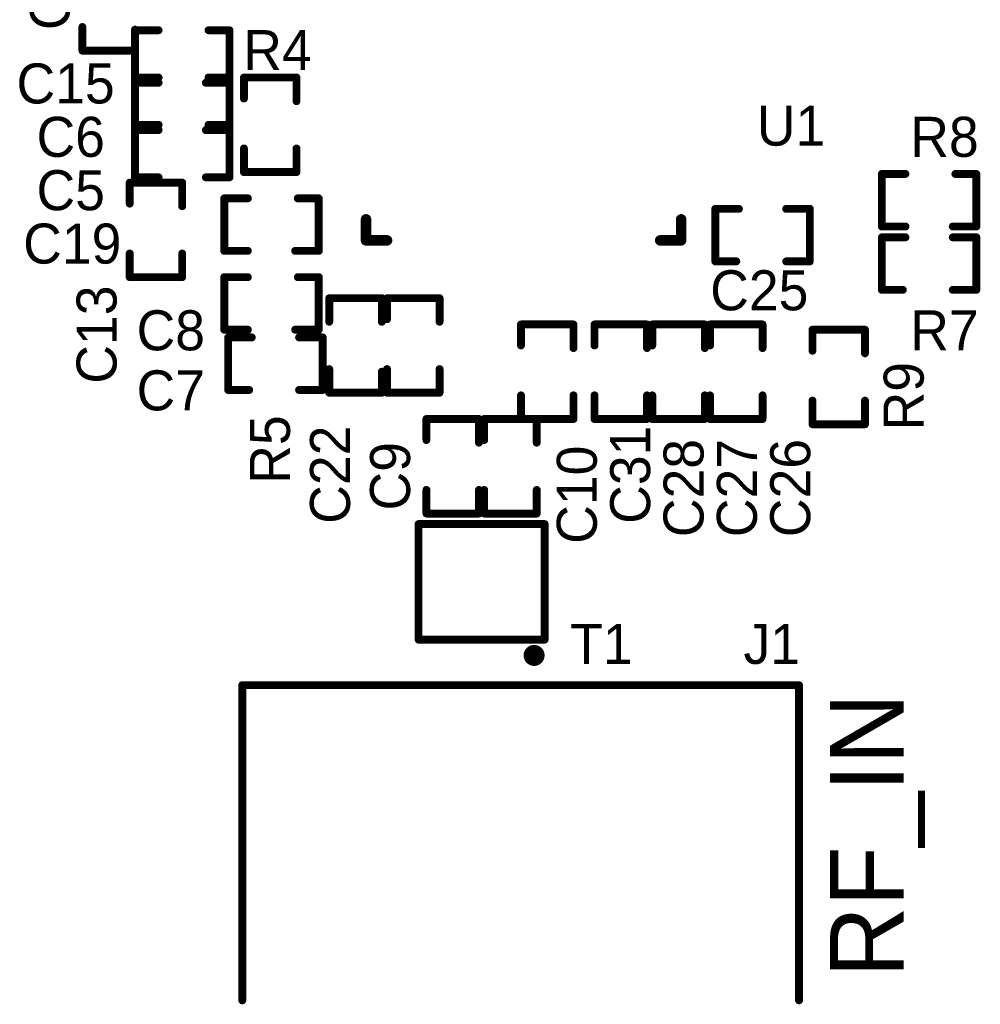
# Model space of a CAD drawing. Extents: x 97.9 to 116.1, y 51.2 to 79.4.
# Tile 1 of 2: x 97.9 to 116.1, y 51.2 to 69.9. Entities that reach past the tile are written whole.
import ezdxf

# ---------------------------------------------------------------- set-up
doc = ezdxf.new("R2010")
doc.units = 0
doc.header["$MEASUREMENT"] = 0
doc.layers.add('TOPOVERLAY', color=2, linetype='CONTINUOUS')

msp = doc.modelspace()

# ---------------------------------------------------------------- linework, layer by layer
at = {"layer": 'TOPOVERLAY'}
for points, const_width in [([(99.045001, 69.330999), (99.045001, 69.780998)], 0.15), ([(100.044999, 69.330999), (100.044999, 69.731001)], 0.15), ([(100.044999, 68.770002), (100.044999, 69.72)], 0.15), ([(100.044999, 69.72), (100.495001, 69.72)], 0.15), ([(101.444999, 69.72), (101.845001, 69.72)], 0.15), ([(101.845001, 68.720002), (101.845001, 69.72)], 0.15), ([(99.045001, 69.330999), (100.044999, 69.330999)], 0.15), ([(100.044999, 68.720002), (100.044999, 68.820002)], 0.15), ([(100.044999, 67.870001), (100.044999, 68.82)], 0.15), ([(100.044999, 68.82), (100.495001, 68.82)], 0.15), ([(100.044999, 68.720002), (100.495001, 68.720002)], 0.15), ([(101.394999, 68.720002), (101.845001, 68.720002)], 0.15), ([(101.444999, 68.82), (101.845001, 68.82)], 0.15), ([(101.845001, 67.820002), (101.845001, 68.82)], 0.15), ([(102.120004, 68.42), (102.120004, 68.820002)], 0.15), ([(102.120004, 68.820002), (103.120002, 68.820002)], 0.15), ([(103.120002, 68.37), (103.120002, 68.820002)], 0.15), ([(100.044999, 67.820002), (100.044999, 67.920001)], 0.15), ([(100.044999, 66.970001), (100.044999, 67.919999)], 0.15), ([(100.044999, 67.919999), (100.495001, 67.919999)], 0.15), ([(100.044999, 67.820002), (100.495001, 67.820002)], 0.15), ([(101.394999, 67.820002), (101.845001, 67.820002)], 0.15), ([(101.444999, 67.919999), (101.845001, 67.919999)], 0.15), ([(101.845001, 66.920001), (101.845001, 67.919999)], 0.15), ([(102.120004, 67.020001), (102.120004, 67.470002)], 0.15), ([(103.120002, 67.020001), (103.120002, 67.470002)], 0.15), ([(100.044999, 66.920001), (100.044999, 67.020001)], 0.15), ([(100.044999, 66.920001), (100.495001, 66.920001)], 0.15), ([(101.394999, 66.920001), (101.845001, 66.920001)], 0.15), ([(102.120004, 67.020001), (103.120002, 67.020001)], 0.15), ([(114.266, 66.984499), (114.715999, 66.984499)], 0.15), ([(114.266, 65.984501), (114.266, 66.984499)], 0.15), ([(115.665999, 66.984499), (116.066001, 66.984499)], 0.15), ([(116.066001, 65.984501), (116.066001, 66.984499)], 0.15), ([(99.945002, 66.820001), (100.945, 66.820001)], 0.15), ([(99.945002, 66.419999), (99.945002, 66.820001)], 0.15), ([(100.945, 66.369999), (100.945, 66.820001)], 0.15), ([(101.744998, 65.570001), (101.744998, 66.519999)], 0.15), ([(101.744998, 66.519999), (102.195, 66.519999)], 0.15), ([(103.144998, 66.519999), (103.545, 66.519999)], 0.15), ([(103.545, 65.520001), (103.545, 66.519999)], 0.15), ([(111.095003, 66.319999), (111.545004, 66.319999)], 0.15), ([(111.095003, 65.320001), (111.095003, 66.319999)], 0.15), ([(112.445002, 66.319999), (112.895004, 66.319999)], 0.15), ([(112.895004, 66.22), (112.895004, 66.319999)], 0.15), ([(104.445001, 65.720001), (104.445001, 66.12)], 0.2), ([(110.444999, 65.720001), (110.444999, 66.12)], 0.2), ([(112.895004, 65.320001), (112.895004, 66.27)], 0.15), ([(114.266, 65.984501), (114.715999, 65.984501)], 0.15), ([(115.616002, 65.984501), (116.066001, 65.984501)], 0.15), ([(104.445001, 65.720001), (104.845, 65.720001)], 0.2), ([(110.045, 65.720001), (110.444999, 65.720001)], 0.2), ([(114.266, 64.778001), (114.266, 65.777999)], 0.15), ([(114.266, 65.777999), (114.715999, 65.777999)], 0.15), ([(115.616002, 65.777999), (116.066001, 65.777999)], 0.15), ([(116.066001, 64.778001), (116.066001, 65.777999)], 0.15), ([(101.744998, 65.520001), (101.744998, 65.620001)], 0.15), ([(99.945002, 65.019999), (99.945002, 65.470001)], 0.15), ([(100.945, 65.019999), (100.945, 65.470001)], 0.15), ([(101.744998, 65.520001), (102.195, 65.520001)], 0.15), ([(103.094998, 65.520001), (103.545, 65.520001)], 0.15), ([(111.095003, 65.320001), (111.495004, 65.320001)], 0.15), ([(112.445002, 65.320001), (112.895004, 65.320001)], 0.15), ([(99.945002, 65.019999), (100.895, 65.019999)], 0.15), ([(100.845, 65.019999), (100.945, 65.019999)], 0.15), ([(101.744998, 64.070001), (101.744998, 65.019999)], 0.15), ([(101.744998, 65.019999), (102.195, 65.019999)], 0.15), ([(103.144998, 65.019999), (103.545, 65.019999)], 0.15), ([(103.545, 64.020001), (103.545, 65.019999)], 0.15), ([(114.266, 64.778001), (114.666001, 64.778001)], 0.15), ([(115.616002, 64.778001), (116.066001, 64.778001)], 0.15), ([(103.745002, 64.62), (104.745, 64.62)], 0.15), ([(103.745002, 64.169999), (103.745002, 64.62)], 0.15), ([(104.745, 64.169999), (104.745, 64.62)], 0.15), ([(104.845002, 64.62), (105.845, 64.62)], 0.15), ([(104.845002, 64.219999), (104.845002, 64.62)], 0.15), ([(105.845, 64.169999), (105.845, 64.62)], 0.15), ([(101.744998, 64.020001), (101.744998, 64.120001)], 0.15), ([(107.395005, 64.120001), (108.395003, 64.120001)], 0.15), ([(107.395005, 63.72), (107.395005, 64.120001)], 0.15), ([(108.395003, 63.67), (108.395003, 64.120001)], 0.15), ([(108.795005, 64.120001), (109.795003, 64.120001)], 0.15), ([(108.795005, 63.72), (108.795005, 64.120001)], 0.15), ([(109.795003, 63.67), (109.795003, 64.120001)], 0.15), ([(109.895005, 64.120001), (110.895003, 64.120001)], 0.15), ([(109.895005, 63.72), (109.895005, 64.120001)], 0.15), ([(110.895003, 63.67), (110.895003, 64.120001)], 0.15), ([(110.995005, 64.120001), (111.995003, 64.120001)], 0.15), ([(110.995005, 63.72), (110.995005, 64.120001)], 0.15), ([(111.995003, 63.67), (111.995003, 64.120001)], 0.15), ([(101.744998, 64.020001), (102.195, 64.020001)], 0.15), ([(101.82, 63.872999), (102.269999, 63.872999)], 0.15), ([(101.82, 62.873001), (101.82, 63.872999)], 0.15), ([(103.094998, 64.020001), (103.545, 64.020001)], 0.15), ([(103.170002, 63.872999), (103.620001, 63.872999)], 0.15), ([(103.620001, 63.772999), (103.620001, 63.872999)], 0.15), ([(112.945001, 63.62), (112.945001, 64.020001)], 0.15), ([(112.945001, 64.020001), (113.944999, 64.020001)], 0.15), ([(113.944999, 63.57), (113.944999, 64.020001)], 0.15), ([(103.620001, 62.873001), (103.620001, 63.822999)], 0.15), ([(103.745002, 62.819999), (103.745002, 63.27)], 0.15), ([(104.745, 62.819999), (104.745, 63.220001)], 0.15), ([(104.845002, 62.819999), (104.845002, 63.27)], 0.15), ([(105.845, 62.819999), (105.845, 63.27)], 0.15), ([(101.82, 62.873001), (102.220001, 62.873001)], 0.15), ([(103.170002, 62.873001), (103.620001, 62.873001)], 0.15), ([(103.745002, 62.819999), (104.745, 62.819999)], 0.15), ([(104.845002, 62.819999), (105.795001, 62.819999)], 0.15), ([(105.745001, 62.819999), (105.845, 62.819999)], 0.15), ([(107.395005, 62.32), (107.395005, 62.770001)], 0.15), ([(108.395003, 62.32), (108.395003, 62.770001)], 0.15), ([(108.795005, 62.32), (108.795005, 62.770001)], 0.15), ([(109.795003, 62.32), (109.795003, 62.770001)], 0.15), ([(109.895005, 62.32), (109.895005, 62.770001)], 0.15), ([(110.895003, 62.32), (110.895003, 62.770001)], 0.15), ([(110.995005, 62.32), (110.995005, 62.770001)], 0.15), ([(111.995003, 62.32), (111.995003, 62.770001)], 0.15), ([(112.945001, 62.22), (112.945001, 62.670002)], 0.15), ([(113.944999, 62.22), (113.944999, 62.670002)], 0.15), ([(105.595001, 62.32), (106.594999, 62.32)], 0.15), ([(105.595001, 61.919998), (105.595001, 62.32)], 0.15), ([(106.594999, 61.869998), (106.594999, 62.32)], 0.15), ([(106.695001, 62.32), (107.694999, 62.32)], 0.15), ([(106.695001, 61.919998), (106.695001, 62.32)], 0.15), ([(107.395005, 62.32), (108.345003, 62.32)], 0.15), ([(107.694999, 61.869998), (107.694999, 62.32)], 0.15), ([(108.295003, 62.32), (108.395003, 62.32)], 0.15), ([(108.795005, 62.32), (109.745003, 62.32)], 0.15), ([(109.695003, 62.32), (109.795003, 62.32)], 0.15), ([(109.895005, 62.32), (110.845003, 62.32)], 0.15), ([(110.795003, 62.32), (110.895003, 62.32)], 0.15), ([(110.995005, 62.32), (111.945003, 62.32)], 0.15), ([(111.895004, 62.32), (111.995003, 62.32)], 0.15), ([(112.945001, 62.22), (113.944999, 62.22)], 0.15), ([(105.595001, 60.519998), (105.595001, 60.97)], 0.15), ([(106.594999, 60.519998), (106.594999, 60.97)], 0.15), ([(106.695001, 60.519998), (106.695001, 60.97)], 0.15), ([(107.694999, 60.519998), (107.694999, 60.97)], 0.15), ([(105.595001, 60.519998), (106.544999, 60.519998)], 0.15), ([(106.494999, 60.519998), (106.594999, 60.519998)], 0.15), ([(106.695001, 60.519998), (107.644999, 60.519998)], 0.15), ([(107.594999, 60.519998), (107.694999, 60.519998)], 0.15), ([(105.445001, 58.120001), (105.445001, 60.320001)], 0.15), ([(105.445001, 60.320001), (107.845001, 60.320001)], 0.15), ([(107.845001, 58.120001), (107.845001, 60.320001)], 0.15), ([(105.445001, 58.120001), (107.845001, 58.120001)], 0.15), ([(102.089001, 51.254), (102.089001, 57.254)], 0.15), ([(102.089001, 57.254), (112.689, 57.254)], 0.15), ([(112.689, 51.254), (112.689, 57.254)], 0.15)]:
    msp.add_lwpolyline(points, dxfattribs=dict(at, const_width=const_width))
for points, const_width in [([(99.007501, 69.780998, 1), (99.082502, 69.780998, 1)], 0.074999), ([(100.007499, 69.731001, 1), (100.0825, 69.731001, 1)], 0.074999), ([(100.007499, 69.72, 1), (100.0825, 69.72, 1)], 0.074999), ([(100.007499, 69.72, 1), (100.0825, 69.72, 1)], 0.074999), ([(100.4575, 69.72, 1), (100.532501, 69.72, 1)], 0.074999), ([(101.407498, 69.72, 1), (101.4825, 69.72, 1)], 0.074999), ([(101.8075, 69.72, 1), (101.882501, 69.72, 1)], 0.074999), ([(101.8075, 69.72, 1), (101.882501, 69.72, 1)], 0.074999), ([(99.007501, 69.330999, 1), (99.082502, 69.330999, 1)], 0.074999), ([(99.007501, 69.330999, 1), (99.082502, 69.330999, 1)], 0.074999), ([(100.007499, 69.330999, 1), (100.0825, 69.330999, 1)], 0.074999), ([(100.007499, 69.330999, 1), (100.0825, 69.330999, 1)], 0.074999), ([(100.007499, 68.820002, 1), (100.0825, 68.820002, 1)], 0.074999), ([(100.007499, 68.82, 1), (100.0825, 68.82, 1)], 0.074999), ([(100.007499, 68.82, 1), (100.0825, 68.82, 1)], 0.074999), ([(100.007499, 68.770002, 1), (100.0825, 68.770002, 1)], 0.074999), ([(100.007499, 68.720002, 1), (100.0825, 68.720002, 1)], 0.074999), ([(100.007499, 68.720002, 1), (100.0825, 68.720002, 1)], 0.074999), ([(100.4575, 68.82, 1), (100.532501, 68.82, 1)], 0.074999), ([(100.4575, 68.720002, 1), (100.532501, 68.720002, 1)], 0.074999), ([(101.357499, 68.720002, 1), (101.4325, 68.720002, 1)], 0.074999), ([(101.407498, 68.82, 1), (101.4825, 68.82, 1)], 0.074999), ([(101.8075, 68.82, 1), (101.882501, 68.82, 1)], 0.074999), ([(101.8075, 68.82, 1), (101.882501, 68.82, 1)], 0.074999), ([(101.8075, 68.720002, 1), (101.882501, 68.720002, 1)], 0.074999), ([(101.8075, 68.720002, 1), (101.882501, 68.720002, 1)], 0.074999), ([(102.082503, 68.820002, 1), (102.157505, 68.820002, 1)], 0.074999), ([(102.082503, 68.820002, 1), (102.157505, 68.820002, 1)], 0.074999), ([(103.082501, 68.820002, 1), (103.157503, 68.820002, 1)], 0.074999), ([(103.082501, 68.820002, 1), (103.157503, 68.820002, 1)], 0.074999), ([(102.082503, 68.42, 1), (102.157505, 68.42, 1)], 0.074999), ([(103.082501, 68.37, 1), (103.157503, 68.37, 1)], 0.074999), ([(100.007499, 67.920001, 1), (100.0825, 67.920001, 1)], 0.074999), ([(100.007499, 67.919999, 1), (100.0825, 67.919999, 1)], 0.074999), ([(100.007499, 67.919999, 1), (100.0825, 67.919999, 1)], 0.074999), ([(100.007499, 67.870001, 1), (100.0825, 67.870001, 1)], 0.074999), ([(100.007499, 67.820002, 1), (100.0825, 67.820002, 1)], 0.074999), ([(100.007499, 67.820002, 1), (100.0825, 67.820002, 1)], 0.074999), ([(100.4575, 67.919999, 1), (100.532501, 67.919999, 1)], 0.074999), ([(100.4575, 67.820002, 1), (100.532501, 67.820002, 1)], 0.074999), ([(101.357499, 67.820002, 1), (101.4325, 67.820002, 1)], 0.074999), ([(101.407498, 67.919999, 1), (101.4825, 67.919999, 1)], 0.074999), ([(101.8075, 67.919999, 1), (101.882501, 67.919999, 1)], 0.074999), ([(101.8075, 67.919999, 1), (101.882501, 67.919999, 1)], 0.074999), ([(101.8075, 67.820002, 1), (101.882501, 67.820002, 1)], 0.074999), ([(101.8075, 67.820002, 1), (101.882501, 67.820002, 1)], 0.074999), ([(102.082503, 67.470002, 1), (102.157505, 67.470002, 1)], 0.074999), ([(103.082501, 67.470002, 1), (103.157503, 67.470002, 1)], 0.074999), ([(100.007499, 67.020001, 1), (100.0825, 67.020001, 1)], 0.074999), ([(100.007499, 66.970001, 1), (100.0825, 66.970001, 1)], 0.074999), ([(100.007499, 66.920001, 1), (100.0825, 66.920001, 1)], 0.074999), ([(100.007499, 66.920001, 1), (100.0825, 66.920001, 1)], 0.074999), ([(100.4575, 66.920001, 1), (100.532501, 66.920001, 1)], 0.074999), ([(101.357499, 66.920001, 1), (101.4325, 66.920001, 1)], 0.074999), ([(101.8075, 66.920001, 1), (101.882501, 66.920001, 1)], 0.074999), ([(101.8075, 66.920001, 1), (101.882501, 66.920001, 1)], 0.074999), ([(102.082503, 67.020001, 1), (102.157505, 67.020001, 1)], 0.074999), ([(102.082503, 67.020001, 1), (102.157505, 67.020001, 1)], 0.074999), ([(103.082501, 67.020001, 1), (103.157503, 67.020001, 1)], 0.074999), ([(103.082501, 67.020001, 1), (103.157503, 67.020001, 1)], 0.074999), ([(114.228499, 66.984499, 1), (114.3035, 66.984499, 1)], 0.074999), ([(114.228499, 66.984499, 1), (114.3035, 66.984499, 1)], 0.074999), ([(114.678498, 66.984499, 1), (114.753499, 66.984499, 1)], 0.074999), ([(115.628499, 66.984499, 1), (115.7035, 66.984499, 1)], 0.074999), ([(116.0285, 66.984499, 1), (116.103502, 66.984499, 1)], 0.074999), ([(116.0285, 66.984499, 1), (116.103502, 66.984499, 1)], 0.074999), ([(99.907501, 66.820001, 1), (99.982503, 66.820001, 1)], 0.074999), ([(99.907501, 66.820001, 1), (99.982503, 66.820001, 1)], 0.074999), ([(100.907499, 66.820001, 1), (100.982501, 66.820001, 1)], 0.074999), ([(100.907499, 66.820001, 1), (100.982501, 66.820001, 1)], 0.074999), ([(101.707498, 66.519999, 1), (101.782499, 66.519999, 1)], 0.074999), ([(101.707498, 66.519999, 1), (101.782499, 66.519999, 1)], 0.074999), ([(102.1575, 66.519999, 1), (102.232501, 66.519999, 1)], 0.074999), ([(103.107498, 66.519999, 1), (103.182499, 66.519999, 1)], 0.074999), ([(103.507499, 66.519999, 1), (103.5825, 66.519999, 1)], 0.074999), ([(103.507499, 66.519999, 1), (103.5825, 66.519999, 1)], 0.074999), ([(99.907501, 66.419999, 1), (99.982503, 66.419999, 1)], 0.074999), ([(100.907499, 66.369999, 1), (100.982501, 66.369999, 1)], 0.074999), ([(111.057502, 66.319999, 1), (111.132503, 66.319999, 1)], 0.074999), ([(111.057502, 66.319999, 1), (111.132503, 66.319999, 1)], 0.074999), ([(111.507504, 66.319999, 1), (111.582505, 66.319999, 1)], 0.074999), ([(112.407502, 66.319999, 1), (112.482503, 66.319999, 1)], 0.074999), ([(112.857504, 66.319999, 1), (112.932505, 66.319999, 1)], 0.074999), ([(112.857504, 66.319999, 1), (112.932505, 66.319999, 1)], 0.074999), ([(104.395001, 66.12, 1), (104.495001, 66.12, 1)], 0.1), ([(110.394999, 66.12, 1), (110.494999, 66.12, 1)], 0.1), ([(112.857504, 66.27, 1), (112.932505, 66.27, 1)], 0.074999), ([(112.857504, 66.22, 1), (112.932505, 66.22, 1)], 0.074999), ([(114.228499, 65.984501, 1), (114.3035, 65.984501, 1)], 0.074999), ([(114.228499, 65.984501, 1), (114.3035, 65.984501, 1)], 0.074999), ([(114.678498, 65.984501, 1), (114.753499, 65.984501, 1)], 0.074999), ([(115.578501, 65.984501, 1), (115.653502, 65.984501, 1)], 0.074999), ([(116.0285, 65.984501, 1), (116.103502, 65.984501, 1)], 0.074999), ([(116.0285, 65.984501, 1), (116.103502, 65.984501, 1)], 0.074999), ([(104.395001, 65.720001, 1), (104.495001, 65.720001, 1)], 0.1), ([(104.395001, 65.720001, 1), (104.495001, 65.720001, 1)], 0.1), ([(104.795, 65.720001, 1), (104.895, 65.720001, 1)], 0.1), ([(109.995, 65.720001, 1), (110.095, 65.720001, 1)], 0.1), ([(110.394999, 65.720001, 1), (110.494999, 65.720001, 1)], 0.1), ([(110.394999, 65.720001, 1), (110.494999, 65.720001, 1)], 0.1), ([(114.228499, 65.777999, 1), (114.3035, 65.777999, 1)], 0.074999), ([(114.228499, 65.777999, 1), (114.3035, 65.777999, 1)], 0.074999), ([(114.678498, 65.777999, 1), (114.753499, 65.777999, 1)], 0.074999), ([(115.578501, 65.777999, 1), (115.653502, 65.777999, 1)], 0.074999), ([(116.0285, 65.777999, 1), (116.103502, 65.777999, 1)], 0.074999), ([(116.0285, 65.777999, 1), (116.103502, 65.777999, 1)], 0.074999), ([(101.707498, 65.620001, 1), (101.782499, 65.620001, 1)], 0.074999), ([(101.707498, 65.570001, 1), (101.782499, 65.570001, 1)], 0.074999), ([(99.907501, 65.470001, 1), (99.982503, 65.470001, 1)], 0.074999), ([(100.907499, 65.470001, 1), (100.982501, 65.470001, 1)], 0.074999), ([(101.707498, 65.520001, 1), (101.782499, 65.520001, 1)], 0.074999), ([(101.707498, 65.520001, 1), (101.782499, 65.520001, 1)], 0.074999), ([(102.1575, 65.520001, 1), (102.232501, 65.520001, 1)], 0.074999), ([(103.057498, 65.520001, 1), (103.132499, 65.520001, 1)], 0.074999), ([(103.507499, 65.520001, 1), (103.5825, 65.520001, 1)], 0.074999), ([(103.507499, 65.520001, 1), (103.5825, 65.520001, 1)], 0.074999), ([(111.057502, 65.320001, 1), (111.132503, 65.320001, 1)], 0.074999), ([(111.057502, 65.320001, 1), (111.132503, 65.320001, 1)], 0.074999), ([(111.457504, 65.320001, 1), (111.532505, 65.320001, 1)], 0.074999), ([(112.407502, 65.320001, 1), (112.482503, 65.320001, 1)], 0.074999), ([(112.857504, 65.320001, 1), (112.932505, 65.320001, 1)], 0.074999), ([(112.857504, 65.320001, 1), (112.932505, 65.320001, 1)], 0.074999), ([(99.907501, 65.019999, 1), (99.982503, 65.019999, 1)], 0.074999), ([(99.907501, 65.019999, 1), (99.982503, 65.019999, 1)], 0.074999), ([(100.8075, 65.019999, 1), (100.882501, 65.019999, 1)], 0.074999), ([(100.8575, 65.019999, 1), (100.932501, 65.019999, 1)], 0.074999), ([(100.907499, 65.019999, 1), (100.982501, 65.019999, 1)], 0.074999), ([(100.907499, 65.019999, 1), (100.982501, 65.019999, 1)], 0.074999), ([(101.707498, 65.019999, 1), (101.782499, 65.019999, 1)], 0.074999), ([(101.707498, 65.019999, 1), (101.782499, 65.019999, 1)], 0.074999), ([(102.1575, 65.019999, 1), (102.232501, 65.019999, 1)], 0.074999), ([(103.107498, 65.019999, 1), (103.182499, 65.019999, 1)], 0.074999), ([(103.507499, 65.019999, 1), (103.5825, 65.019999, 1)], 0.074999), ([(103.507499, 65.019999, 1), (103.5825, 65.019999, 1)], 0.074999), ([(114.228499, 64.778001, 1), (114.3035, 64.778001, 1)], 0.074999), ([(114.228499, 64.778001, 1), (114.3035, 64.778001, 1)], 0.074999), ([(114.628501, 64.778001, 1), (114.703502, 64.778001, 1)], 0.074999), ([(115.578501, 64.778001, 1), (115.653502, 64.778001, 1)], 0.074999), ([(116.0285, 64.778001, 1), (116.103502, 64.778001, 1)], 0.074999), ([(116.0285, 64.778001, 1), (116.103502, 64.778001, 1)], 0.074999), ([(103.707501, 64.62, 1), (103.782503, 64.62, 1)], 0.074999), ([(103.707501, 64.62, 1), (103.782503, 64.62, 1)], 0.074999), ([(104.707499, 64.62, 1), (104.782501, 64.62, 1)], 0.074999), ([(104.707499, 64.62, 1), (104.782501, 64.62, 1)], 0.074999), ([(104.807502, 64.62, 1), (104.882503, 64.62, 1)], 0.074999), ([(104.807502, 64.62, 1), (104.882503, 64.62, 1)], 0.074999), ([(105.8075, 64.62, 1), (105.882501, 64.62, 1)], 0.074999), ([(105.8075, 64.62, 1), (105.882501, 64.62, 1)], 0.074999), ([(104.807502, 64.219999, 1), (104.882503, 64.219999, 1)], 0.074999), ([(101.707498, 64.120001, 1), (101.782499, 64.120001, 1)], 0.074999), ([(101.707498, 64.070001, 1), (101.782499, 64.070001, 1)], 0.074999), ([(103.707501, 64.169999, 1), (103.782503, 64.169999, 1)], 0.074999), ([(104.707499, 64.169999, 1), (104.782501, 64.169999, 1)], 0.074999), ([(105.8075, 64.169999, 1), (105.882501, 64.169999, 1)], 0.074999), ([(107.357504, 64.120001, 1), (107.432505, 64.120001, 1)], 0.074999), ([(107.357504, 64.120001, 1), (107.432505, 64.120001, 1)], 0.074999), ([(108.357502, 64.120001, 1), (108.432503, 64.120001, 1)], 0.074999), ([(108.357502, 64.120001, 1), (108.432503, 64.120001, 1)], 0.074999), ([(108.757504, 64.120001, 1), (108.832505, 64.120001, 1)], 0.074999), ([(108.757504, 64.120001, 1), (108.832505, 64.120001, 1)], 0.074999), ([(109.757502, 64.120001, 1), (109.832503, 64.120001, 1)], 0.074999), ([(109.757502, 64.120001, 1), (109.832503, 64.120001, 1)], 0.074999), ([(109.857504, 64.120001, 1), (109.932506, 64.120001, 1)], 0.074999), ([(109.857504, 64.120001, 1), (109.932506, 64.120001, 1)], 0.074999), ([(110.857502, 64.120001, 1), (110.932504, 64.120001, 1)], 0.074999), ([(110.857502, 64.120001, 1), (110.932504, 64.120001, 1)], 0.074999), ([(110.957505, 64.120001, 1), (111.032506, 64.120001, 1)], 0.074999), ([(110.957505, 64.120001, 1), (111.032506, 64.120001, 1)], 0.074999), ([(111.957503, 64.120001, 1), (112.032504, 64.120001, 1)], 0.074999), ([(111.957503, 64.120001, 1), (112.032504, 64.120001, 1)], 0.074999), ([(101.707498, 64.020001, 1), (101.782499, 64.020001, 1)], 0.074999), ([(101.707498, 64.020001, 1), (101.782499, 64.020001, 1)], 0.074999), ([(101.782499, 63.872999, 1), (101.8575, 63.872999, 1)], 0.074999), ([(101.782499, 63.872999, 1), (101.8575, 63.872999, 1)], 0.074999), ([(102.1575, 64.020001, 1), (102.232501, 64.020001, 1)], 0.074999), ([(102.232498, 63.872999, 1), (102.307499, 63.872999, 1)], 0.074999), ([(103.057498, 64.020001, 1), (103.132499, 64.020001, 1)], 0.074999), ([(103.132501, 63.872999, 1), (103.207502, 63.872999, 1)], 0.074999), ([(103.507499, 64.020001, 1), (103.5825, 64.020001, 1)], 0.074999), ([(103.507499, 64.020001, 1), (103.5825, 64.020001, 1)], 0.074999), ([(103.5825, 63.872999, 1), (103.657502, 63.872999, 1)], 0.074999), ([(103.5825, 63.872999, 1), (103.657502, 63.872999, 1)], 0.074999), ([(112.907501, 64.020001, 1), (112.982502, 64.020001, 1)], 0.074999), ([(112.907501, 64.020001, 1), (112.982502, 64.020001, 1)], 0.074999), ([(113.907499, 64.020001, 1), (113.9825, 64.020001, 1)], 0.074999), ([(113.907499, 64.020001, 1), (113.9825, 64.020001, 1)], 0.074999), ([(103.5825, 63.822999, 1), (103.657502, 63.822999, 1)], 0.074999), ([(103.5825, 63.772999, 1), (103.657502, 63.772999, 1)], 0.074999), ([(107.357504, 63.72, 1), (107.432505, 63.72, 1)], 0.074999), ([(108.357502, 63.67, 1), (108.432503, 63.67, 1)], 0.074999), ([(108.757504, 63.72, 1), (108.832505, 63.72, 1)], 0.074999), ([(109.757502, 63.67, 1), (109.832503, 63.67, 1)], 0.074999), ([(109.857504, 63.72, 1), (109.932506, 63.72, 1)], 0.074999), ([(110.857502, 63.67, 1), (110.932504, 63.67, 1)], 0.074999), ([(110.957505, 63.72, 1), (111.032506, 63.72, 1)], 0.074999), ([(111.957503, 63.67, 1), (112.032504, 63.67, 1)], 0.074999), ([(112.907501, 63.62, 1), (112.982502, 63.62, 1)], 0.074999), ([(113.907499, 63.57, 1), (113.9825, 63.57, 1)], 0.074999), ([(103.707501, 63.27, 1), (103.782503, 63.27, 1)], 0.074999), ([(104.707499, 63.220001, 1), (104.782501, 63.220001, 1)], 0.074999), ([(104.807502, 63.27, 1), (104.882503, 63.27, 1)], 0.074999), ([(105.8075, 63.27, 1), (105.882501, 63.27, 1)], 0.074999), ([(101.782499, 62.873001, 1), (101.8575, 62.873001, 1)], 0.074999), ([(101.782499, 62.873001, 1), (101.8575, 62.873001, 1)], 0.074999), ([(102.182501, 62.873001, 1), (102.257502, 62.873001, 1)], 0.074999), ([(103.132501, 62.873001, 1), (103.207502, 62.873001, 1)], 0.074999), ([(103.5825, 62.873001, 1), (103.657502, 62.873001, 1)], 0.074999), ([(103.5825, 62.873001, 1), (103.657502, 62.873001, 1)], 0.074999), ([(103.707501, 62.819999, 1), (103.782503, 62.819999, 1)], 0.074999), ([(103.707501, 62.819999, 1), (103.782503, 62.819999, 1)], 0.074999), ([(104.707499, 62.819999, 1), (104.782501, 62.819999, 1)], 0.074999), ([(104.707499, 62.819999, 1), (104.782501, 62.819999, 1)], 0.074999), ([(104.807502, 62.819999, 1), (104.882503, 62.819999, 1)], 0.074999), ([(104.807502, 62.819999, 1), (104.882503, 62.819999, 1)], 0.074999), ([(105.7075, 62.819999, 1), (105.782501, 62.819999, 1)], 0.074999), ([(105.7575, 62.819999, 1), (105.832501, 62.819999, 1)], 0.074999), ([(105.8075, 62.819999, 1), (105.882501, 62.819999, 1)], 0.074999), ([(105.8075, 62.819999, 1), (105.882501, 62.819999, 1)], 0.074999), ([(107.357504, 62.770001, 1), (107.432505, 62.770001, 1)], 0.074999), ([(108.357502, 62.770001, 1), (108.432503, 62.770001, 1)], 0.074999), ([(108.757504, 62.770001, 1), (108.832505, 62.770001, 1)], 0.074999), ([(109.757502, 62.770001, 1), (109.832503, 62.770001, 1)], 0.074999), ([(109.857504, 62.770001, 1), (109.932506, 62.770001, 1)], 0.074999), ([(110.857502, 62.770001, 1), (110.932504, 62.770001, 1)], 0.074999), ([(110.957505, 62.770001, 1), (111.032506, 62.770001, 1)], 0.074999), ([(111.957503, 62.770001, 1), (112.032504, 62.770001, 1)], 0.074999), ([(112.907501, 62.670002, 1), (112.982502, 62.670002, 1)], 0.074999), ([(113.907499, 62.670002, 1), (113.9825, 62.670002, 1)], 0.074999), ([(105.5575, 62.32, 1), (105.632501, 62.32, 1)], 0.074999), ([(105.5575, 62.32, 1), (105.632501, 62.32, 1)], 0.074999), ([(106.557498, 62.32, 1), (106.632499, 62.32, 1)], 0.074999), ([(106.557498, 62.32, 1), (106.632499, 62.32, 1)], 0.074999), ([(106.657501, 62.32, 1), (106.732502, 62.32, 1)], 0.074999), ([(106.657501, 62.32, 1), (106.732502, 62.32, 1)], 0.074999), ([(107.357504, 62.32, 1), (107.432505, 62.32, 1)], 0.074999), ([(107.357504, 62.32, 1), (107.432505, 62.32, 1)], 0.074999), ([(107.657499, 62.32, 1), (107.7325, 62.32, 1)], 0.074999), ([(107.657499, 62.32, 1), (107.7325, 62.32, 1)], 0.074999), ([(108.257503, 62.32, 1), (108.332504, 62.32, 1)], 0.074999), ([(108.307502, 62.32, 1), (108.382504, 62.32, 1)], 0.074999), ([(108.357502, 62.32, 1), (108.432503, 62.32, 1)], 0.074999), ([(108.357502, 62.32, 1), (108.432503, 62.32, 1)], 0.074999), ([(108.757504, 62.32, 1), (108.832505, 62.32, 1)], 0.074999), ([(108.757504, 62.32, 1), (108.832505, 62.32, 1)], 0.074999), ([(109.657502, 62.32, 1), (109.732503, 62.32, 1)], 0.074999), ([(109.707502, 62.32, 1), (109.782503, 62.32, 1)], 0.074999), ([(109.757502, 62.32, 1), (109.832503, 62.32, 1)], 0.074999), ([(109.757502, 62.32, 1), (109.832503, 62.32, 1)], 0.074999), ([(109.857504, 62.32, 1), (109.932506, 62.32, 1)], 0.074999), ([(109.857504, 62.32, 1), (109.932506, 62.32, 1)], 0.074999), ([(110.757503, 62.32, 1), (110.832504, 62.32, 1)], 0.074999), ([(110.807503, 62.32, 1), (110.882504, 62.32, 1)], 0.074999), ([(110.857502, 62.32, 1), (110.932504, 62.32, 1)], 0.074999), ([(110.857502, 62.32, 1), (110.932504, 62.32, 1)], 0.074999), ([(110.957505, 62.32, 1), (111.032506, 62.32, 1)], 0.074999), ([(110.957505, 62.32, 1), (111.032506, 62.32, 1)], 0.074999), ([(111.857503, 62.32, 1), (111.932504, 62.32, 1)], 0.074999), ([(111.907503, 62.32, 1), (111.982504, 62.32, 1)], 0.074999), ([(111.957503, 62.32, 1), (112.032504, 62.32, 1)], 0.074999), ([(111.957503, 62.32, 1), (112.032504, 62.32, 1)], 0.074999), ([(112.907501, 62.22, 1), (112.982502, 62.22, 1)], 0.074999), ([(112.907501, 62.22, 1), (112.982502, 62.22, 1)], 0.074999), ([(113.907499, 62.22, 1), (113.9825, 62.22, 1)], 0.074999), ([(113.907499, 62.22, 1), (113.9825, 62.22, 1)], 0.074999), ([(105.5575, 61.919998, 1), (105.632501, 61.919998, 1)], 0.074999), ([(106.557498, 61.869998, 1), (106.632499, 61.869998, 1)], 0.074999), ([(106.657501, 61.919998, 1), (106.732502, 61.919998, 1)], 0.074999), ([(107.657499, 61.869998, 1), (107.7325, 61.869998, 1)], 0.074999), ([(105.5575, 60.97, 1), (105.632501, 60.97, 1)], 0.074999), ([(106.557498, 60.97, 1), (106.632499, 60.97, 1)], 0.074999), ([(106.657501, 60.97, 1), (106.732502, 60.97, 1)], 0.074999), ([(107.657499, 60.97, 1), (107.7325, 60.97, 1)], 0.074999), ([(105.5575, 60.519998, 1), (105.632501, 60.519998, 1)], 0.074999), ([(105.5575, 60.519998, 1), (105.632501, 60.519998, 1)], 0.074999), ([(106.457499, 60.519998, 1), (106.5325, 60.519998, 1)], 0.074999), ([(106.507498, 60.519998, 1), (106.5825, 60.519998, 1)], 0.074999), ([(106.557498, 60.519998, 1), (106.632499, 60.519998, 1)], 0.074999), ([(106.557498, 60.519998, 1), (106.632499, 60.519998, 1)], 0.074999), ([(106.657501, 60.519998, 1), (106.732502, 60.519998, 1)], 0.074999), ([(106.657501, 60.519998, 1), (106.732502, 60.519998, 1)], 0.074999), ([(107.557499, 60.519998, 1), (107.6325, 60.519998, 1)], 0.074999), ([(107.607499, 60.519998, 1), (107.6825, 60.519998, 1)], 0.074999), ([(107.657499, 60.519998, 1), (107.7325, 60.519998, 1)], 0.074999), ([(107.657499, 60.519998, 1), (107.7325, 60.519998, 1)], 0.074999), ([(105.407501, 60.320001, 1), (105.482502, 60.320001, 1)], 0.074999), ([(105.407501, 60.320001, 1), (105.482502, 60.320001, 1)], 0.074999), ([(107.807501, 60.320001, 1), (107.882502, 60.320001, 1)], 0.074999), ([(107.807501, 60.320001, 1), (107.882502, 60.320001, 1)], 0.074999), ([(105.407501, 58.120001, 1), (105.482502, 58.120001, 1)], 0.074999), ([(105.407501, 58.120001, 1), (105.482502, 58.120001, 1)], 0.074999), ([(107.807501, 58.120001, 1), (107.882502, 58.120001, 1)], 0.074999), ([(107.807501, 58.120001, 1), (107.882502, 58.120001, 1)], 0.074999), ([(107.745002, 57.820001, 1), (107.545002, 57.820001, 1)], 0.2), ([(107.495002, 57.820001, 1), (107.595002, 57.820001, 1)], 0.1), ([(107.695002, 57.820001, 1), (107.795002, 57.820001, 1)], 0.1), ([(102.0515, 57.254, 1), (102.126501, 57.254, 1)], 0.074999), ([(102.0515, 57.254, 1), (102.126501, 57.254, 1)], 0.074999), ([(112.651499, 57.254, 1), (112.7265, 57.254, 1)], 0.074999), ([(112.651499, 57.254, 1), (112.7265, 57.254, 1)], 0.074999), ([(102.0515, 51.254, 1), (102.126501, 51.254, 1)], 0.074999), ([(112.651499, 51.254, 1), (112.7265, 51.254, 1)], 0.074999)]:
    msp.add_lwpolyline(points, format="xyb", close=True, dxfattribs=dict(at, const_width=const_width))

# ---------------------------------------------------------------- texts
for s, height, rotation, p in [('C4', 0.762, 90, (98.806, 69.723)), ('R4', 0.762, 360, (102.108, 68.961)), ('C15', 0.762, 360, (97.79, 68.326)), ('U1', 0.762, 360, (111.887, 67.5235)), ('C6', 0.762, 360, (98.171, 67.31)), ('R8', 0.762, 360, (114.808, 67.31)), ('C5', 0.762, 360, (98.171, 66.294)), ('C19', 0.762, 360, (97.917, 65.278)), ('C25', 0.762, 360, (110.998, 64.389)), ('C13', 0.762, 90, (99.695, 62.992)), ('C8', 0.762, 360, (100.076, 63.627)), ('R7', 0.762, 360, (114.808, 63.627)), ('C7', 0.762, 360, (100.076, 62.484)), ('R9', 0.762, 90, (115.062, 62.103)), ('R5', 0.762, 90, (102.997, 61.087)), ('C22', 0.762, 90, (104.14, 60.325)), ('C31', 0.762, 90, (109.855, 60.325)), ('C9', 0.762, 90, (105.283, 60.579)), ('C10', 0.762, 90, (108.839, 59.944)), ('C28', 0.762, 90, (110.871, 60.071)), ('C27', 0.762, 90, (111.887, 60.071)), ('C26', 0.762, 90, (112.903, 60.071)), ('T1', 0.762, 360, (108.331, 57.658)), ('J1', 0.762, 360, (111.633, 57.658)), ('RF_IN', 1.4, 90, (114.681, 51.689))]:
    msp.add_text(s, height=height, rotation=rotation, dxfattribs=at).set_placement(p)

doc.saveas('drawing.dxf')
